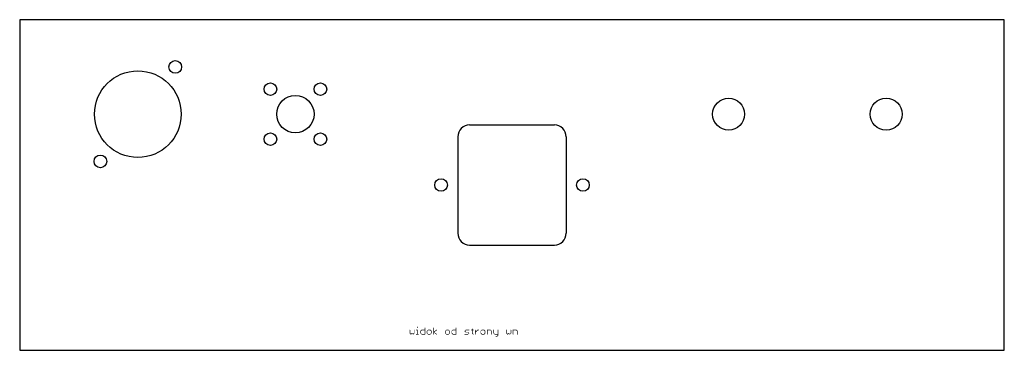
# Model space of a CAD drawing. Extents: x 0 to 250, y 0 to 84.
import ezdxf

# ---------------------------------------------------------------- set-up
doc = ezdxf.new("R2010")
doc.units = 0
doc.layers.add('20', color=178, linetype='CONTINUOUS')

msp = doc.modelspace()

# ---------------------------------------------------------------- linework, layer by layer
at = {"layer": '20'}
for p, q in [((250, 84), (0, 84)), ((0, 84), (0, 0)), ((250, 0), (250, 84)), ((114.25, 57.25), (135.75, 57.25)), ((111.25, 54.25), (111.25, 29.75)), ((138.75, 54.25), (138.75, 29.75)), ((114.25, 26.75), (135.75, 26.75)), ((0, 0), (250, 0))]:
    msp.add_line(p, q, dxfattribs=at)
at = {"layer": '20', "const_width": 0.1524}
for points in [[(99.0762, 5.1609), (99.0762, 4.3474)], [(100.1609, 4.3474), (100.1609, 5.1609)], [(100.7134, 5.1609), (100.9845, 5.1609)], [(100.9845, 5.9744), (100.9845, 5.7032)], [(100.9845, 5.1609), (100.9845, 4.0762)], [(101.8048, 4.8897), (102.076, 5.1609)], [(102.076, 5.1609), (102.8895, 5.1609)], [(102.8895, 5.7032), (102.8895, 4.0762)], [(103.7131, 5.1609), (103.442, 4.8897)], [(104.2554, 5.1609), (103.7131, 5.1609)], [(104.5266, 4.8897), (104.2554, 5.1609)], [(105.0791, 4.0762), (105.0791, 5.7032)], [(105.0791, 4.6185), (105.8926, 5.1609)], [(108.3517, 5.1609), (108.0806, 4.8897)], [(108.8941, 5.1609), (108.3517, 5.1609)], [(109.1652, 4.8897), (108.8941, 5.1609)], [(109.7177, 4.8897), (109.9889, 5.1609)], [(109.9889, 5.1609), (110.8024, 5.1609)], [(110.8024, 5.7032), (110.8024, 4.0762)], [(112.992, 4.8897), (113.2632, 5.1609)], [(113.2632, 5.1609), (114.0767, 5.1609)], [(114.6292, 5.1609), (115.1715, 5.1609)], [(114.9003, 5.432), (114.9003, 4.3474)], [(115.7206, 4.0762), (115.7206, 5.1609)], [(115.7206, 4.6185), (116.263, 5.1609)], [(116.263, 5.1609), (116.5341, 5.1609)], [(117.3561, 5.1609), (117.0849, 4.8897)], [(117.8984, 5.1609), (117.3561, 5.1609)], [(118.1696, 4.8897), (117.8984, 5.1609)], [(118.7221, 4.0762), (118.7221, 5.1609)], [(118.7221, 5.1609), (119.5356, 5.1609)], [(119.5356, 5.1609), (119.8067, 4.8897)], [(120.3592, 5.1609), (120.3592, 4.3474)], [(121.4439, 5.1609), (121.4439, 3.805)], [(123.6335, 5.1609), (123.6335, 4.3474)], [(124.7182, 4.3474), (124.7182, 5.1609)], [(125.2707, 4.0762), (125.2707, 5.1609)], [(125.2707, 5.1609), (126.0842, 5.1609)], [(126.0842, 5.1609), (126.3554, 4.8897)], [(99.0762, 4.3474), (99.3474, 4.0762)], [(99.3474, 4.0762), (99.6185, 4.3474)], [(99.6185, 4.3474), (99.8897, 4.0762)], [(99.8897, 4.0762), (100.1609, 4.3474)], [(100.7134, 4.0762), (101.2557, 4.0762)], [(101.8048, 4.3474), (101.8048, 4.8897)], [(102.076, 4.0762), (101.8048, 4.3474)], [(102.8895, 4.0762), (102.076, 4.0762)], [(103.442, 4.8897), (103.442, 4.3474)], [(103.442, 4.3474), (103.7131, 4.0762)], [(103.7131, 4.0762), (104.2554, 4.0762)], [(104.2554, 4.0762), (104.5266, 4.3474)], [(104.5266, 4.3474), (104.5266, 4.8897)], [(105.8926, 4.0762), (105.0791, 4.6185)], [(108.0806, 4.8897), (108.0806, 4.3474)], [(108.0806, 4.3474), (108.3517, 4.0762)], [(108.3517, 4.0762), (108.8941, 4.0762)], [(108.8941, 4.0762), (109.1652, 4.3474)], [(109.1652, 4.3474), (109.1652, 4.8897)], [(109.7177, 4.3474), (109.7177, 4.8897)], [(109.9889, 4.0762), (109.7177, 4.3474)], [(110.8024, 4.0762), (109.9889, 4.0762)], [(113.2632, 4.6185), (112.992, 4.8897)], [(112.992, 4.0762), (113.8055, 4.0762)], [(113.8055, 4.6185), (113.2632, 4.6185)], [(114.0767, 4.3474), (113.8055, 4.6185)], [(113.8055, 4.0762), (114.0767, 4.3474)], [(114.9003, 4.3474), (115.1715, 4.0762)], [(117.0849, 4.8897), (117.0849, 4.3474)], [(117.0849, 4.3474), (117.3561, 4.0762)], [(117.3561, 4.0762), (117.8984, 4.0762)], [(117.8984, 4.0762), (118.1696, 4.3474)], [(118.1696, 4.3474), (118.1696, 4.8897)], [(119.8067, 4.8897), (119.8067, 4.0762)], [(120.3592, 4.3474), (120.6304, 4.0762)], [(120.6304, 4.0762), (121.4439, 4.0762)], [(121.1727, 3.5339), (120.9016, 3.5339)], [(121.4439, 3.805), (121.1727, 3.5339)], [(123.6335, 4.3474), (123.9047, 4.0762)], [(123.9047, 4.0762), (124.1759, 4.3474)], [(124.1759, 4.3474), (124.447, 4.0762)], [(124.447, 4.0762), (124.7182, 4.3474)], [(126.3554, 4.8897), (126.3554, 4.0762)]]:
    msp.add_lwpolyline(points, dxfattribs=at)
at = {"layer": '20', "const_width": 0.0762}
for points in [[(99.1143, 5.1609, 1), (99.0381, 5.1609)], [(100.199, 5.1609, 1), (100.1228, 5.1609)], [(100.7134, 5.199, 1), (100.7134, 5.1228)], [(101.0226, 5.9744, 1), (100.9464, 5.9744)], [(100.9464, 5.7032, 1), (101.0226, 5.7032)], [(101.0226, 5.1609, 1), (100.9464, 5.1609)], [(100.9845, 5.1228, 1), (100.9845, 5.199)], [(102.076, 5.199, 1), (102.076, 5.1228)], [(102.1029, 5.1339, 1), (102.049, 5.1878)], [(102.9276, 5.7032, 1), (102.8514, 5.7032)], [(102.8895, 5.1228, 1), (102.8895, 5.199)], [(103.7131, 5.199, 1), (103.7131, 5.1228)], [(103.7401, 5.1339, 1), (103.6862, 5.1878)], [(104.2824, 5.1878, 1), (104.2285, 5.1339)], [(104.2554, 5.1228, 1), (104.2554, 5.199)], [(105.1172, 5.7032, 1), (105.041, 5.7032)], [(105.9137, 5.1292, 1), (105.8715, 5.1926)], [(108.3517, 5.199, 1), (108.3517, 5.1228)], [(108.3787, 5.1339, 1), (108.3248, 5.1878)], [(108.921, 5.1878, 1), (108.8671, 5.1339)], [(108.8941, 5.1228, 1), (108.8941, 5.199)], [(109.9889, 5.199, 1), (109.9889, 5.1228)], [(110.0158, 5.1339, 1), (109.9619, 5.1878)], [(110.8405, 5.7032, 1), (110.7643, 5.7032)], [(110.8024, 5.1228, 1), (110.8024, 5.199)], [(113.2632, 5.199, 1), (113.2632, 5.1228)], [(113.2901, 5.1339, 1), (113.2362, 5.1878)], [(114.0767, 5.1228, 1), (114.0767, 5.199)], [(114.6292, 5.199, 1), (114.6292, 5.1228)], [(114.9384, 5.432, 1), (114.8622, 5.432)], [(115.1715, 5.1228, 1), (115.1715, 5.199)], [(115.7587, 5.1609, 1), (115.6825, 5.1609)], [(116.263, 5.199, 1), (116.263, 5.1228)], [(116.2899, 5.1339, 1), (116.236, 5.1878)], [(116.5341, 5.1228, 1), (116.5341, 5.199)], [(117.3561, 5.199, 1), (117.3561, 5.1228)], [(117.383, 5.1339, 1), (117.3291, 5.1878)], [(117.9254, 5.1878, 1), (117.8715, 5.1339)], [(117.8984, 5.1228, 1), (117.8984, 5.199)], [(118.7602, 5.1609, 1), (118.684, 5.1609)], [(118.7221, 5.199, 1), (118.7221, 5.1228)], [(119.5625, 5.1878, 1), (119.5086, 5.1339)], [(119.5356, 5.1228, 1), (119.5356, 5.199)], [(120.3973, 5.1609, 1), (120.3211, 5.1609)], [(121.482, 5.1609, 1), (121.4058, 5.1609)], [(123.6716, 5.1609, 1), (123.5954, 5.1609)], [(124.7563, 5.1609, 1), (124.6801, 5.1609)], [(125.3088, 5.1609, 1), (125.2326, 5.1609)], [(125.2707, 5.199, 1), (125.2707, 5.1228)], [(126.1111, 5.1878, 1), (126.0573, 5.1339)], [(126.0842, 5.1228, 1), (126.0842, 5.199)], [(99.1031, 4.3743, 1), (99.0493, 4.3204)], [(99.0381, 4.3474, 1), (99.1143, 4.3474)], [(99.3204, 4.1031, 1), (99.3743, 4.0493)], [(99.3204, 4.0493, 1), (99.3743, 4.1031)], [(99.6455, 4.3743, 1), (99.5916, 4.3204)], [(99.6455, 4.3204, 1), (99.5916, 4.3743)], [(99.8628, 4.1031, 1), (99.9166, 4.0493)], [(99.8628, 4.0493, 1), (99.9166, 4.1031)], [(100.1228, 4.3474, 1), (100.199, 4.3474)], [(100.1878, 4.3204, 1), (100.1339, 4.3743)], [(100.7134, 4.1143, 1), (100.7134, 4.0381)], [(100.9464, 4.0762, 1), (101.0226, 4.0762)], [(101.2557, 4.0381, 1), (101.2557, 4.1143)], [(101.8429, 4.8897, 1), (101.7667, 4.8897)], [(101.8317, 4.3743, 1), (101.7779, 4.3204)], [(101.7667, 4.3474, 1), (101.8429, 4.3474)], [(101.7779, 4.9166, 1), (101.8317, 4.8628)], [(102.076, 4.1143, 1), (102.076, 4.0381)], [(102.049, 4.0493, 1), (102.1029, 4.1031)], [(102.8514, 4.0762, 1), (102.9276, 4.0762)], [(102.8895, 4.0381, 1), (102.8895, 4.1143)], [(103.4689, 4.3743, 1), (103.415, 4.3204)], [(103.4801, 4.8897, 1), (103.4039, 4.8897)], [(103.415, 4.9166, 1), (103.4689, 4.8628)], [(103.4039, 4.3474, 1), (103.4801, 4.3474)], [(103.7131, 4.1143, 1), (103.7131, 4.0381)], [(103.6862, 4.0493, 1), (103.7401, 4.1031)], [(104.2285, 4.1031, 1), (104.2824, 4.0493)], [(104.2554, 4.0381, 1), (104.2554, 4.1143)], [(104.5647, 4.8897, 1), (104.4885, 4.8897)], [(104.4885, 4.3474, 1), (104.5647, 4.3474)], [(104.4997, 4.8628, 1), (104.5536, 4.9166)], [(104.5535, 4.3204, 1), (104.4997, 4.3743)], [(105.1002, 4.6502, 1), (105.058, 4.5868)], [(105.058, 4.6502, 1), (105.1002, 4.5868)], [(105.041, 4.0762, 1), (105.1172, 4.0762)], [(105.8715, 4.0445, 1), (105.9137, 4.1079)], [(108.1075, 4.3743, 1), (108.0536, 4.3204)], [(108.1187, 4.8897, 1), (108.0425, 4.8897)], [(108.0536, 4.9166, 1), (108.1075, 4.8628)], [(108.0425, 4.3474, 1), (108.1187, 4.3474)], [(108.3517, 4.1143, 1), (108.3517, 4.0381)], [(108.3248, 4.0493, 1), (108.3787, 4.1031)], [(108.8671, 4.1031, 1), (108.921, 4.0493)], [(108.8941, 4.0381, 1), (108.8941, 4.1143)], [(109.2033, 4.8897, 1), (109.1271, 4.8897)], [(109.1271, 4.3474, 1), (109.2033, 4.3474)], [(109.1383, 4.8628, 1), (109.1922, 4.9166)], [(109.1922, 4.3204, 1), (109.1383, 4.3743)], [(109.7558, 4.8897, 1), (109.6796, 4.8897)], [(109.7447, 4.3743, 1), (109.6908, 4.3204)], [(109.6796, 4.3474, 1), (109.7558, 4.3474)], [(109.6908, 4.9166, 1), (109.7447, 4.8628)], [(109.9889, 4.1143, 1), (109.9889, 4.0381)], [(109.9619, 4.0493, 1), (110.0158, 4.1031)], [(110.7643, 4.0762, 1), (110.8405, 4.0762)], [(110.8024, 4.0381, 1), (110.8024, 4.1143)], [(112.992, 4.1143, 1), (112.992, 4.0381)], [(113.019, 4.9166, 1), (112.9651, 4.8628)], [(112.9651, 4.9166, 1), (113.019, 4.8628)], [(113.2632, 4.6566, 1), (113.2632, 4.5804)], [(113.2362, 4.5916, 1), (113.2901, 4.6455)], [(113.8325, 4.6455, 1), (113.7786, 4.5916)], [(113.7786, 4.1031, 1), (113.8325, 4.0493)], [(113.8055, 4.5804, 1), (113.8055, 4.6566)], [(113.8055, 4.0381, 1), (113.8055, 4.1143)], [(114.1036, 4.3204, 1), (114.0497, 4.3743)], [(114.0497, 4.3204, 1), (114.1036, 4.3743)], [(114.9273, 4.3743, 1), (114.8734, 4.3204)], [(114.8622, 4.3474, 1), (114.9384, 4.3474)], [(115.1446, 4.0493, 1), (115.1985, 4.1031)], [(115.6937, 4.6455, 1), (115.7476, 4.5916)], [(115.6825, 4.0762, 1), (115.7587, 4.0762)], [(117.123, 4.8897, 1), (117.0468, 4.8897)], [(117.1119, 4.3743, 1), (117.058, 4.3204)], [(117.0468, 4.3474, 1), (117.123, 4.3474)], [(117.058, 4.9166, 1), (117.1119, 4.8628)], [(117.3561, 4.1143, 1), (117.3561, 4.0381)], [(117.3291, 4.0493, 1), (117.383, 4.1031)], [(117.8715, 4.1031, 1), (117.9254, 4.0493)], [(117.8984, 4.0381, 1), (117.8984, 4.1143)], [(118.2077, 4.8897, 1), (118.1315, 4.8897)], [(118.1315, 4.3474, 1), (118.2077, 4.3474)], [(118.1426, 4.8628, 1), (118.1965, 4.9166)], [(118.1965, 4.3204, 1), (118.1426, 4.3743)], [(118.684, 4.0762, 1), (118.7602, 4.0762)], [(119.8448, 4.8897, 1), (119.7686, 4.8897)], [(119.7686, 4.0762, 1), (119.8448, 4.0762)], [(119.7798, 4.8628, 1), (119.8337, 4.9166)], [(120.3862, 4.3743, 1), (120.3323, 4.3204)], [(120.3211, 4.3474, 1), (120.3973, 4.3474)], [(120.6304, 4.1143, 1), (120.6304, 4.0381)], [(120.6035, 4.0493, 1), (120.6573, 4.1031)], [(120.9016, 3.572, 1), (120.9016, 3.4958)], [(121.1458, 3.5608, 1), (121.1997, 3.5069)], [(121.1727, 3.4958, 1), (121.1727, 3.572)], [(121.4058, 3.805, 1), (121.482, 3.805)], [(121.4708, 3.7781, 1), (121.4169, 3.832)], [(121.4439, 4.0381, 1), (121.4439, 4.1143)], [(123.6605, 4.3743, 1), (123.6066, 4.3204)], [(123.5954, 4.3474, 1), (123.6716, 4.3474)], [(123.8778, 4.1031, 1), (123.9316, 4.0493)], [(123.8778, 4.0493, 1), (123.9316, 4.1031)], [(124.2028, 4.3743, 1), (124.1489, 4.3204)], [(124.2028, 4.3204, 1), (124.1489, 4.3743)], [(124.4201, 4.1031, 1), (124.474, 4.0493)], [(124.4201, 4.0493, 1), (124.474, 4.1031)], [(124.6801, 4.3474, 1), (124.7563, 4.3474)], [(124.7451, 4.3204, 1), (124.6913, 4.3743)], [(125.2326, 4.0762, 1), (125.3088, 4.0762)], [(126.3935, 4.8897, 1), (126.3173, 4.8897)], [(126.3173, 4.0762, 1), (126.3935, 4.0762)], [(126.3284, 4.8628, 1), (126.3823, 4.9166)]]:
    msp.add_lwpolyline(points, format="xyb", dxfattribs=at)
at = {"layer": '20'}
for centre, radius in [((39.5, 72), 1.6), ((30, 60), 11), ((63.65, 66.35), 1.6), ((76.35, 66.35), 1.6), ((70, 60), 4.75), ((180, 60), 4.05), ((220, 60), 4.05), ((63.65, 53.65), 1.6), ((76.35, 53.65), 1.6), ((20.5, 48), 1.6), ((107, 42), 1.6), ((143, 42), 1.6)]:
    msp.add_circle(centre, radius, dxfattribs=at)
for centre, start, end in [((114.25, 54.25), 90, 180), ((135.75, 54.25), 0, 90), ((114.25, 29.75), 180, 270), ((135.75, 29.75), 270, 0)]:
    msp.add_arc(centre, 3, start, end, dxfattribs=at)

doc.saveas('drawing.dxf')
